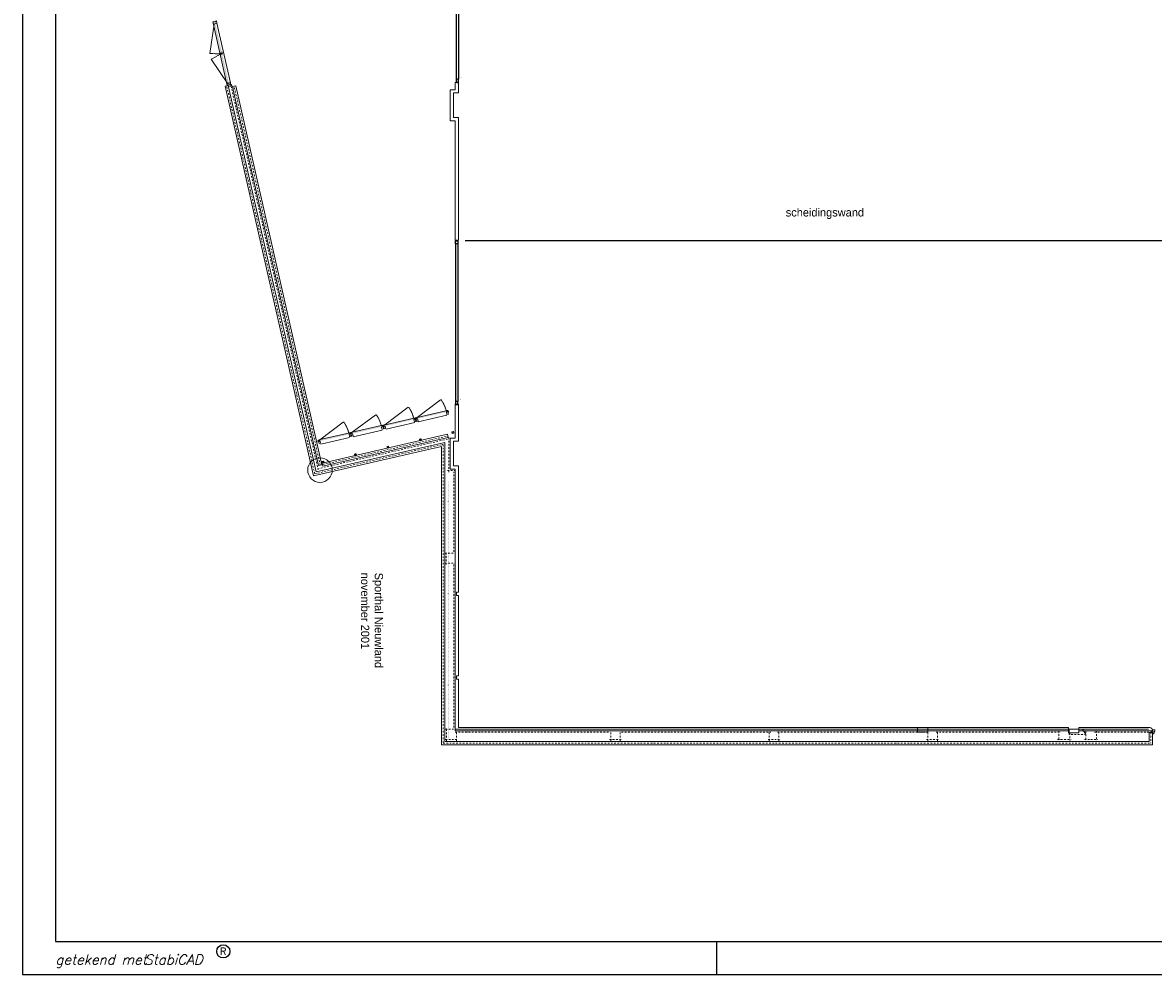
# Model space of a CAD drawing. Extents: x 0 to 84100, y 0 to 59400.
# Tile 1 of 15: x 0 to 34375, y 0 to 28928. Entities that reach past the tile are written whole.
import ezdxf
from ezdxf.enums import TextEntityAlignment as Align

# ---------------------------------------------------------------- set-up
doc = ezdxf.new("R2010")
doc.units = 0
doc.header["$LTSCALE"] = 100
for name, pattern in [('DASHDOT', [1, 0.5, -0.25, 0, -0.25]), ('DASHED', [0.75, 0.5, -0.25]), ('DOT', [0.25, 0, -0.25]), ('HIDDEN', [0.375, 0.25, -0.125])]:
    doc.linetypes.add(name, pattern=pattern)
doc.layers.get('0').update_dxf_attribs({"linetype": 'CONTINUOUS'})
for name, color, linetype in [('AL$1A---_ALGEMEEN', 8, 'CONTINUOUS'), ('AL22----', 7, 'CONTINUOUS'), ('AL32----', 7, 'CONTINUOUS'), ('BL$2----', 7, 'CONTINUOUS')]:
    doc.layers.add(name, color=color, linetype=linetype)
doc.styles.add('BURO-025', font='burofont.shx', dxfattribs={"height": 250})
doc.styles.add('ROMANS', font='romans', dxfattribs={"oblique": 15})
doc.styles.add('SCRIPTS', font='scripts')

# ---------------------------------------------------------------- blocks, each defined once
blk = doc.blocks.new('A1-HOR')
at = {"linetype": 'Continuous'}
for p, q in [((0, 594), (0, 0)), ((10, 584), (10, 10)), ((10, 10), (831, 10)), ((211, 0), (211, 10)), ((0, 0), (841, 0))]:
    blk.add_line(p, q, dxfattribs=at)
blk.add_circle((61, 7), 2, dxfattribs=at)
at = {"linetype": 'Continuous', "style": 'ROMANS'}
blk.add_text('R', height=2.2, dxfattribs=at).set_placement((61, 7), align=Align.MIDDLE)
at = {"linetype": 'Continuous', "style": 'SCRIPTS'}
blk.add_text('getekend met', height=3, dxfattribs=at).set_placement((10, 3))
at = {"linetype": 'Continuous', "style": 'ROMANS', "oblique": 15}
blk.add_text('StabiCAD', height=3, dxfattribs=at).set_placement((37, 3))
blk = doc.blocks.new('08EDGS')
at = {"layer": 'AL$1A---_ALGEMEEN', "color": 0, "linetype": 'Continuous', "lineweight": 0}
blk.add_line((0, 500), (0, -500), dxfattribs=at)
blk = doc.blocks.new('13005S')
at = {"layer": 'AL$1A---_ALGEMEEN', "color": 0, "linetype": 'Continuous', "lineweight": 0}
blk.add_line((0, 0), (900, 346.1), dxfattribs=at)
at = {"layer": 'AL$1A---_ALGEMEEN', "color": 0, "linetype": 'HIDDEN', "lineweight": 0}
blk.add_line((900, 346.1), (1000, 0), dxfattribs=at)
blk = doc.blocks.new('12004S')
at = {"layer": 'AL$1A---_ALGEMEEN', "color": 0, "linetype": 'Continuous', "lineweight": 0}
blk.add_line((0, 0), (902, 400), dxfattribs=at)
at = {"layer": 'AL$1A---_ALGEMEEN', "color": 0, "linetype": 'HIDDEN', "lineweight": 0}
blk.add_arc((2, 0), 1000, 0, 23.9625, dxfattribs=at)
blk = doc.blocks.new('12STPS')
at = {"layer": 'AL$1A---_ALGEMEEN', "color": 0, "linetype": 'Continuous', "lineweight": 0}
for p, q in [((-500.1, 500.6), (495.6, 499.4)), ((-500, -499.7), (495.5, -499.8))]:
    blk.add_line(p, q, dxfattribs=at)
blk = doc.blocks.new('*U132', base_point=(-18841, -22675))
at = {"color": 0, "linetype": 'Continuous'}
for p, q in [((-21319, -22640), (-21229, -22640)), ((-21319, -22710), (-21319, -22640)), ((-21229, -22640), (-21229, -22710)), ((-21229, -22640), (-16453, -22640)), ((-16363, -22640), (-16453, -22640)), ((-16453, -22640), (-16453, -22710)), ((-16363, -22710), (-16363, -22640)), ((-21229, -22710), (-21319, -22710)), ((-21229, -22710), (-16453, -22710)), ((-16453, -22710), (-16363, -22710))]:
    blk.add_line(p, q, dxfattribs=at)
blk.add_lwpolyline([(-16463, -22525, 0, 0, -2.414214), (-16513, -22575, 25, 0, 0), (-16513, -22550, 0, 0, 0)], format="xyseb", dxfattribs=at)
blk = doc.blocks.new('*U133', base_point=(-9056, -22694))
at = {"color": 0, "linetype": 'Continuous'}
for p, q in [((-11542, -22659), (-11452, -22659)), ((-11542, -22729), (-11542, -22659)), ((-11452, -22659), (-11452, -22729)), ((-11452, -22659), (-6660, -22659)), ((-6570, -22659), (-6660, -22659)), ((-6660, -22659), (-6660, -22729)), ((-6570, -22729), (-6570, -22659)), ((-11452, -22729), (-11542, -22729)), ((-11452, -22729), (-6660, -22729)), ((-6660, -22729), (-6570, -22729))]:
    blk.add_line(p, q, dxfattribs=at)
blk.add_lwpolyline([(-6670, -22544, 0, 0, -2.414214), (-6720, -22594, 25, 0, 0), (-6720, -22569, 0, 0, 0)], format="xyseb", dxfattribs=at)

msp = doc.modelspace()

# ---------------------------------------------------------------- linework, layer by layer
at = {"layer": 'AL$1A---_ALGEMEEN', "linetype": 'Continuous', "lineweight": 0}
for p, q in [((5790, 28912), (6212, 27055)), ((5906, 28916), (6318, 27102)), ((6017, 28019), (6033, 27951)), ((6024, 27993), (6065, 28002)), ((6065, 27994), (6025, 27985)), ((6057, 28036), (6072, 27968)), ((6250, 27020), (6153, 26998)), ((8844, 15154), (6153, 26998)), ((8919, 15274), (6250, 27020)), ((6310, 27001), (6360, 27012)), ((6332, 27038), (6318, 27102)), ((6382, 26982), (6479, 27005)), ((6404, 26885), (6382, 26982)), ((8998, 15467), (6404, 26885)), ((9096, 15489), (6479, 27004)), ((12997, 25939), (12997, 26889)), ((12997, 26889), (13152, 26889)), ((13152, 27109), (13252, 27109)), ((13152, 26889), (13152, 27109)), ((13252, 26789), (13252, 27109)), ((13097, 26039), (13097, 26789)), ((13097, 26789), (13252, 26789)), ((12997, 25939), (13152, 25939)), ((13097, 26039), (13252, 26039)), ((13152, 22312), (13152, 25939)), ((13252, 22312), (13252, 26039)), ((13152, 22312), (13252, 22312)), ((13152, 17334), (13252, 17334)), ((13152, 16294), (13152, 17334)), ((13252, 16204), (13252, 17334)), ((8919, 15274), (12832, 16171)), ((9106, 15542), (12912, 16415)), ((9128, 15445), (12934, 16318)), ((12832, 16171), (12832, 7079)), ((12934, 16318), (12912, 16415)), ((12928, 16360), (12915, 16416)), ((12928, 16316), (12928, 16360)), ((12997, 15354), (12997, 16294)), ((12997, 16294), (13152, 16294)), ((13097, 15454), (13097, 16204)), ((13097, 16204), (13252, 16204)), ((8844, 15154), (12732, 16046)), ((12732, 16046), (12732, 6979)), ((9096, 15489), (8998, 15467)), ((9128, 15445), (9106, 15542)), ((12732, 6979), (12732, 15159)), ((12832, 15259), (12832, 7079)), ((12997, 15354), (13152, 15354)), ((13097, 15454), (13252, 15454)), ((13152, 11854), (13152, 15354)), ((13252, 11744), (13252, 15454)), ((13152, 8749), (13152, 11854)), ((13252, 11619), (13252, 11744)), ((13252, 9073), (13252, 11519)), ((13252, 8849), (13252, 8974)), ((13152, 7399), (13152, 8749)), ((13252, 7499), (13252, 8849)), ((30348, 7399), (13152, 7399)), ((31862, 7448), (13158, 7448)), ((30348, 7499), (13252, 7499)), ((31799, 7499), (30348, 7499)), ((31799, 7399), (30348, 7399)), ((31799, 7499), (31799, 7399)), ((31817, 7287), (31817, 7448)), ((31849, 7448), (34227, 7450)), ((34267, 7499), (32105, 7499)), ((32105, 7499), (32105, 7399)), ((34347, 7399), (32105, 7399)), ((32217, 7448), (32317, 7287)), ((34247, 7349), (34247, 7079)), ((34247, 7349), (34347, 7349)), ((34347, 7419), (34347, 7399)), ((34347, 7349), (34347, 6979)), ((12732, 6979), (34347, 6979)), ((12832, 7079), (34247, 7079))]:
    msp.add_line(p, q, dxfattribs=at)
at = {"layer": 'AL$1A---_ALGEMEEN', "linetype": 'DASHDOT', "lineweight": 0}
for p, q in [((8881, 15214), (6202, 27009)), ((8986, 15332), (6333, 27009)), ((6393, 26933), (6442, 26945)), ((9047, 15478), (6442, 26945)), ((12920, 16269), (8966, 15367)), ((9117, 15494), (12923, 16366)), ((12955, 15269), (12955, 16314)), ((8881, 15214), (12782, 16109)), ((12782, 16109), (12782, 7029)), ((12915, 15312), (13147, 15312)), ((13112, 12844), (13112, 15272)), ((12838, 12805), (13146, 12805)), ((12877, 12462), (12877, 12845)), ((12840, 12498), (13146, 12498)), ((13112, 7506), (13112, 12455)), ((12853, 7453), (13151, 7453)), ((12890, 7099), (12890, 7490)), ((13154, 7359), (17826, 7359)), ((13188, 7097), (13188, 7398)), ((17879, 7099), (17879, 7398)), ((18169, 7097), (18169, 7398)), ((18209, 7359), (22741, 7359)), ((22699, 7099), (22699, 7398)), ((22953, 7359), (27563, 7359)), ((22989, 7097), (22989, 7398)), ((27519, 7099), (27519, 7398)), ((27768, 7359), (31561, 7359)), ((27809, 7097), (27809, 7398)), ((31500, 7398), (31500, 7105)), ((31839, 7331), (31839, 7105)), ((31880, 7294), (32287, 7294)), ((32320, 7390), (32320, 7105)), ((32589, 7359), (34343, 7359)), ((32644, 7398), (32644, 7105)), ((34297, 7349), (34297, 7029)), ((12782, 7029), (34297, 7029)), ((12853, 7138), (13219, 7138)), ((17842, 7138), (18208, 7138)), ((22662, 7138), (23028, 7138)), ((27482, 7138), (27848, 7138)), ((31461, 7143), (31879, 7143)), ((32278, 7143), (32684, 7143))]:
    msp.add_line(p, q, dxfattribs=at)
at = {"layer": 'AL$1A---_ALGEMEEN', "linetype": 'DASHED', "lineweight": 0}
for p, q in [((6261, 26982), (6251, 27028)), ((34272, 7347), (34355, 7347))]:
    msp.add_line(p, q, dxfattribs=at)
at = {"layer": 'AL$1A---_ALGEMEEN', "linetype": 'HIDDEN', "lineweight": 0}
msp.add_line((13152, 22312), (13152, 22645), dxfattribs=at)
at = {"layer": 'AL$1A---_ALGEMEEN', "linetype": 'DOT', "lineweight": 0}
msp.add_line((12932, 7189), (12932, 14984), dxfattribs=at)
at = {"layer": 'AL$1A---_ALGEMEEN', "linetype": 'Continuous', "lineweight": 0}
for points in [[(5891, 28979), (5906, 28916), (5904, 28913), (5860, 28903), (5857, 28920), (5808, 28909), (5807, 28910), (5806, 28914), (5792, 28911), (5790, 28912), (5780, 28954), (5810, 28960), (5813, 28947), (5865, 28959), (5862, 28972)], [(6332, 27038), (6318, 27102), (6316, 27103), (6272, 27093), (6275, 27077), (6227, 27066), (6226, 27065), (6227, 27060), (6213, 27057), (6212, 27055), (6221, 27013), (6250, 27020), (6247, 27033), (6300, 27045), (6303, 27032)], [(6252, 27035), (6262, 26990), (6360, 27012), (6353, 27043), (6303, 27032), (6300, 27045)], [(11957, 16805), (11913, 16795), (11911, 16796), (11896, 16861), (11912, 16865), (11906, 16893), (11906, 16894), (11906, 16894), (11903, 16907), (11904, 16910), (11938, 16917), (11941, 16916), (11944, 16899), (11936, 16897), (11953, 16823), (11953, 16823)], [(11974, 16809), (12018, 16819), (12020, 16821), (12005, 16886), (11988, 16883), (11982, 16910), (11982, 16911), (11982, 16911), (11979, 16925), (11976, 16926), (11942, 16918), (11941, 16916), (11944, 16899), (11953, 16901), (11970, 16827), (11970, 16827)], [(12943, 17031), (12899, 17021), (12897, 17022), (12882, 17087), (12899, 17091), (12892, 17119), (12892, 17120), (12892, 17120), (12889, 17133), (12891, 17136), (12925, 17143), (12927, 17142), (12931, 17125), (12922, 17123), (12939, 17049), (12939, 17049)], [(10970, 16579), (10927, 16569), (10924, 16570), (10909, 16635), (10926, 16639), (10919, 16666), (10919, 16667), (10919, 16667), (10916, 16681), (10918, 16683), (10952, 16691), (10954, 16690), (10958, 16673), (10949, 16671), (10966, 16597), (10966, 16597)], [(10988, 16583), (11032, 16593), (11033, 16595), (11018, 16660), (11002, 16657), (10996, 16684), (10995, 16685), (10995, 16685), (10992, 16699), (10990, 16700), (10956, 16692), (10954, 16690), (10958, 16673), (10967, 16675), (10984, 16601), (10984, 16601)], [(13061, 16442), (13110, 16453), (13099, 16502), (13084, 16499), (13088, 16479), (13071, 16475), (13066, 16495), (13050, 16491)], [(9015, 16131), (9059, 16141), (9060, 16143), (9046, 16208), (9029, 16205), (9023, 16232), (9022, 16233), (9022, 16233), (9019, 16246), (9017, 16248), (8983, 16240), (8981, 16238), (8985, 16221), (8994, 16223), (9011, 16149), (9011, 16149)], [(9984, 16353), (9940, 16343), (9938, 16344), (9923, 16409), (9939, 16413), (9933, 16440), (9933, 16441), (9933, 16441), (9930, 16455), (9931, 16457), (9965, 16465), (9968, 16464), (9972, 16447), (9963, 16445), (9980, 16371), (9980, 16371)], [(10002, 16357), (10045, 16367), (10047, 16369), (10032, 16434), (10015, 16431), (10009, 16458), (10009, 16459), (10009, 16459), (10006, 16472), (10003, 16474), (9969, 16466), (9968, 16464), (9972, 16447), (9980, 16449), (9997, 16375), (9997, 16375)], [(12075, 16216), (12124, 16227), (12112, 16276), (12097, 16273), (12102, 16253), (12084, 16249), (12080, 16269), (12064, 16265)], [(10102, 15764), (10151, 15775), (10140, 15824), (10124, 15821), (10129, 15801), (10111, 15797), (10107, 15817), (10091, 15813)], [(11088, 15990), (11137, 16001), (11126, 16050), (11111, 16047), (11115, 16027), (11098, 16023), (11093, 16043), (11077, 16039)], [(9127, 15562), (9132, 15542), (9164, 15549), (9153, 15598), (9138, 15594), (9142, 15575), (9125, 15571), (9120, 15590), (9104, 15587), (9111, 15559)], [(34361, 7350), (34315, 7350), (34315, 7399), (34347, 7399), (34347, 7399), (34361, 7399)], [(34347, 7429), (34412, 7429), (34414, 7427), (34414, 7382), (34397, 7382), (34397, 7332), (34396, 7331), (34391, 7331), (34391, 7317), (34389, 7315), (34347, 7315), (34347, 7345), (34361, 7345), (34361, 7399), (34347, 7399)]]:
    msp.add_lwpolyline(points, close=True, dxfattribs=at)
for points in [[(13252, 11519), (13191, 11519), (13191, 11619), (13251, 11619)], [(13252, 8974), (13192, 8974), (13192, 9074), (13252, 9074)], [(31799, 7499), (31799, 7337), (32105, 7337), (32105, 7497)]]:
    msp.add_lwpolyline(points, dxfattribs=at)
at = {"layer": 'AL$1A---_ALGEMEEN', "linetype": 'HIDDEN', "lineweight": 0}
msp.add_lwpolyline([(27515, 7499), (27515, 7361), (27209, 7361), (27209, 7499)], dxfattribs=at)
at = {"layer": 'AL$1A---_ALGEMEEN', "linetype": 'Continuous', "lineweight": 0}
msp.add_circle((9040, 15328), 373, dxfattribs=at)
msp.add_arc((34267, 7419), 80, 0, 90, dxfattribs=at)
for points in [[(6022, 28002), (6061, 28011), (5816, 28909), (5855, 28917)], [(6234, 27069), (6273, 27078), (6028, 27976), (6067, 27985)], [(11003, 16659), (11910, 16867), (10994, 16698), (11901, 16906)], [(11990, 16885), (12896, 17093), (11981, 16924), (12887, 17132)], [(12955, 17131), (12922, 17123), (12966, 17082), (12933, 17075)], [(10017, 16433), (10923, 16641), (10008, 16472), (10914, 16680)], [(8994, 16223), (8961, 16216), (9005, 16174), (8972, 16167)], [(9030, 16207), (9937, 16415), (9021, 16246), (9928, 16454)]]:
    msp.add_solid(points, dxfattribs=at)
at = {"layer": 'AL22----', "linetype": 'Continuous'}
for p, q in [((13212, 27117), (13212, 27091)), ((13212, 27117), (13212, 27117)), ((13193, 22314), (13193, 22297)), ((13193, 22297), (13193, 22297)), ((37087, 22300), (13458, 22300)), ((13193, 17324), (13193, 17324))]:
    msp.add_line(p, q, dxfattribs=at)

# ---------------------------------------------------------------- block references
at = {"layer": 'AL$1A---_ALGEMEEN', "linetype": 'Continuous', "lineweight": 0}
for name, p, xscale, yscale, zscale, rotation in [('13005S', (5823, 28879), 0.9280015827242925, -0.9280015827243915, 0.9279993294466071, 282.8001117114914), ('13005S', (6234, 27069), 0.9280015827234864, 0.9280015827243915, 0.9279993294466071, 102.8001117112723), ('12004S', (11008, 16704), 0.8999999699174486, 0.8999999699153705, 0.8999990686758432, 12.90691503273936), ('12004S', (11995, 16930), 0.8999999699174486, 0.8999999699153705, 0.8999990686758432, 12.90691503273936), ('12004S', (10022, 16478), 0.8999999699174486, 0.8999999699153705, 0.8999990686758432, 12.90691503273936), ('12STPS', (11472, 16739), 0.8999999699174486, 0.1390014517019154, 0.8999990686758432, 12.90691503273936), ('12STPS', (12449, 16963), 0.8999999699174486, 0.1390014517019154, 0.8999990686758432, 12.90691503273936), ('12004S', (9035, 16252), 0.8999999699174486, 0.8999999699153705, 0.8999990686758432, 12.90691503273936), ('12STPS', (10476, 16511), 0.8999999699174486, 0.1390014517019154, 0.8999990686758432, 12.90691503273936), ('12STPS', (9490, 16285), 0.8999999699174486, 0.1390014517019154, 0.8999990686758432, 12.90691503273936)]:
    msp.add_blockref(name, p, dxfattribs=dict(at, xscale=xscale, yscale=yscale, zscale=zscale, rotation=rotation))
at = {"layer": 'AL$1A---_ALGEMEEN', "linetype": 'Continuous', "lineweight": 0, "xscale": 0.1000009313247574, "yscale": -0.1000009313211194, "zscale": 0.1000009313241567}
msp.add_blockref('08EDGS', (34347, 7229), dxfattribs=at)
at = {"layer": 'AL32----', "linetype": 'Continuous', "rotation": 270}
for name, p in [('*U132', (13212, 29596)), ('*U133', (13193, 19811))]:
    msp.add_blockref(name, p, dxfattribs=at)
at = {"layer": 'BL$2----', "xscale": 100, "yscale": 100, "zscale": 100}
msp.add_blockref('A1-HOR', (0, 0), dxfattribs=at)

# ---------------------------------------------------------------- texts
at = {"layer": 'AL22----', "linetype": 'Continuous', "style": 'BURO-025'}
msp.add_text('scheidingswand', height=250, dxfattribs=at).set_placement((23199, 23035))
at = {"layer": 'AL22----', "style": 'BURO-025'}
for s, p in [('november 2001', (10288, 12209)), ('Sporthal Nieuwland', (10705, 12209))]:
    msp.add_text(s, height=250, rotation=270, dxfattribs=at).set_placement(p)

doc.saveas('drawing.dxf')
